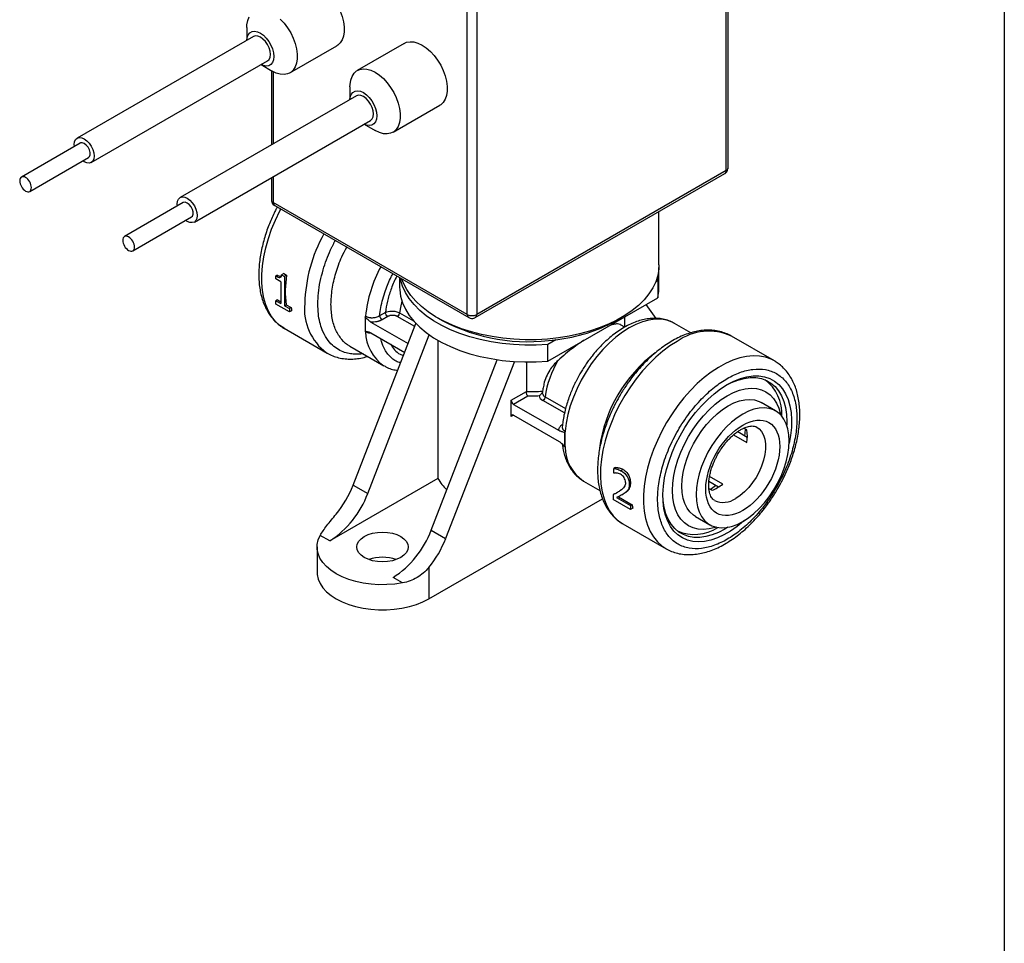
# Model space of a CAD drawing. Header units: inches. Extents: x 0.5 to 21.5, y 0.5 to 16.5.
# Tile 10 of 11: x 18.5 to 21.5, y 11.4 to 14.2. Entities that reach past the tile are written whole.
import ezdxf

# ---------------------------------------------------------------- set-up
doc = ezdxf.new("R2010")
doc.units = ezdxf.units.IN
doc.header["$LTSCALE"] = 2
doc.header["$MEASUREMENT"] = 0
doc.layers.add('TEXT', color=140, linetype='Continuous', lineweight=25)

msp = doc.modelspace()

# ---------------------------------------------------------------- linework, layer by layer
for p, q in [((20.6682, 13.7638), (20.6682, 14.6784)), ((20.6623, 13.7557), (20.6623, 14.6702)), ((19.8831, 13.3222), (19.8831, 14.2367)), ((19.9113, 14.2367), (19.9113, 13.3222)), ((19.2194, 14.1871), (19.2194, 14.1484)), ((19.2389, 14.1596), (18.7085, 13.8534)), ((19.3492, 14.0501), (19.4906, 14.1317)), ((19.6933, 14.1388), (19.5519, 14.0572)), ((18.751, 13.7798), (19.2814, 14.086)), ((19.2619, 14.0747), (19.2954, 14.0554)), ((19.2931, 14.0567), (19.2931, 13.8328)), ((19.299, 14.0534), (19.299, 13.8361)), ((19.5296, 14.008), (19.5296, 13.9693)), ((19.5491, 13.9805), (19.0187, 13.6743)), ((19.6594, 13.871), (19.8008, 13.9526)), ((19.0612, 13.6007), (19.5916, 13.9069)), ((19.5721, 13.8957), (19.6056, 13.8763)), ((18.7173, 13.8383), (18.5405, 13.7362)), ((18.5655, 13.6929), (18.7423, 13.795)), ((18.7298, 13.7819), (18.7251, 13.785)), ((19.2931, 13.7346), (19.2931, 13.6675)), ((19.299, 13.738), (19.299, 13.6593)), ((19.9072, 13.313), (20.6582, 13.7465)), ((20.6623, 13.7557), (19.9113, 13.3222)), ((19.0275, 13.6592), (18.8507, 13.5571)), ((19.8831, 13.3222), (19.299, 13.6593)), ((19.3031, 13.6502), (19.8872, 13.313)), ((18.8757, 13.5138), (19.0525, 13.6159)), ((20.4602, 13.4715), (20.4602, 13.6323)), ((19.04, 13.6028), (19.0353, 13.606)), ((19.3107, 13.4411), (19.3062, 13.4385)), ((19.3062, 13.4295), (19.3062, 13.4385)), ((19.3302, 13.4457), (19.3237, 13.442)), ((19.3237, 13.442), (19.3325, 13.4369)), ((19.3302, 13.4457), (19.339, 13.4407)), ((19.339, 13.4407), (19.3325, 13.4369)), ((19.3325, 13.4369), (19.3325, 13.3486)), ((19.6792, 13.4331), (19.6792, 13.4046)), ((20.4602, 13.4046), (20.4602, 13.4552)), ((19.3216, 13.4206), (19.3062, 13.4295)), ((19.3216, 13.4206), (19.3216, 13.355)), ((20.4563, 13.4232), (20.4497, 13.4194)), ((20.4563, 13.4232), (20.4563, 13.3726)), ((20.1251, 13.1814), (20.4563, 13.3726)), ((19.3112, 13.3667), (19.3062, 13.3638)), ((19.3062, 13.3538), (19.3062, 13.3638)), ((19.3062, 13.3638), (19.3216, 13.355)), ((19.3476, 13.3299), (19.3062, 13.3538)), ((19.3112, 13.3667), (19.3216, 13.3607)), ((19.3325, 13.3486), (19.3375, 13.3515)), ((19.3325, 13.3486), (19.3476, 13.3399)), ((19.3375, 13.3515), (19.3525, 13.3428)), ((19.3525, 13.3428), (19.3476, 13.3399)), ((20.4514, 13.3104), (20.4217, 13.3526)), ((19.3476, 13.3399), (19.3476, 13.3299)), ((19.354, 13.3336), (19.3476, 13.3299)), ((19.5755, 13.3132), (19.5755, 13.2931)), ((19.6367, 13.3284), (19.6192, 13.3183)), ((19.6438, 13.3162), (19.6263, 13.3061)), ((19.7247, 13.2859), (19.6722, 13.3163)), ((19.6792, 13.3272), (19.7211, 13.3031)), ((19.7936, 13.3121), (19.8077, 13.304)), ((20.3318, 13.304), (20.3459, 13.3121)), ((20.3572, 13.2843), (20.3572, 13.3154)), ((19.5393, 12.8081), (19.7283, 13.2952)), ((19.5755, 13.2931), (19.5755, 13.273)), ((19.5928, 13.2994), (19.7049, 13.2347)), ((20.3448, 13.2915), (20.3439, 13.292)), ((20.3573, 13.2843), (20.3448, 13.2915)), ((20.5563, 13.267), (20.5072, 13.2953)), ((19.3316, 13.2806), (19.461, 13.2059)), ((19.3326, 13.28), (19.3316, 13.2806)), ((19.5832, 12.7827), (19.7687, 13.261)), ((19.5928, 13.2668), (19.6945, 13.208)), ((20.8079, 13.1824), (20.6781, 13.2572)), ((19.5294, 13.227), (19.6322, 13.1676)), ((19.7948, 13.2445), (19.7948, 12.8286)), ((20.15, 13.2464), (20.1251, 13.232)), ((20.1251, 13.1814), (20.1251, 13.232)), ((19.461, 13.2059), (19.4594, 13.2068)), ((19.6331, 13.1671), (19.6322, 13.1676)), ((19.7741, 12.6725), (19.9733, 13.1861)), ((20.0249, 13.1806), (19.8179, 12.6472)), ((20.061, 13.1792), (20.061, 13.0901)), ((20.8096, 13.1813), (20.8079, 13.1824)), ((20.0153, 13.0637), (20.061, 13.0901)), ((20.065, 13.0761), (20.0224, 13.0514)), ((20.0153, 13.0147), (20.0153, 13.0637)), ((20.0224, 13.0514), (20.1592, 12.9724)), ((20.1757, 13.0256), (20.1106, 13.0632)), ((20.1176, 13.0742), (20.1788, 13.0388)), ((20.8115, 13.0319), (20.7677, 13.0572)), ((20.0224, 13.0188), (20.0153, 13.0147)), ((20.0224, 13.0188), (20.1592, 12.9398)), ((20.1692, 12.9838), (20.1689, 12.9829)), ((20.1765, 12.9461), (20.1765, 12.9662)), ((20.6849, 12.9599), (20.7248, 12.9369)), ((20.6972, 12.9694), (20.7262, 12.9526)), ((20.7248, 12.9745), (20.7154, 12.9799)), ((20.1765, 12.926), (20.1765, 12.9461)), ((20.3293, 12.8617), (20.3238, 12.8585)), ((20.3238, 12.8445), (20.3238, 12.8585)), ((20.3244, 12.8442), (20.3238, 12.8445)), ((20.3519, 12.8555), (20.3455, 12.8518)), ((19.7948, 12.8286), (19.4687, 12.6403)), ((19.5393, 12.8081), (19.5832, 12.7827)), ((20.2333, 12.8207), (20.2821, 12.7925)), ((20.3741, 12.8122), (20.3708, 12.8103)), ((20.6395, 12.8024), (20.6104, 12.8192)), ((20.6524, 12.8115), (20.6125, 12.8345)), ((20.3267, 12.782), (20.322, 12.7793)), ((20.322, 12.7793), (20.322, 12.7654)), ((20.3484, 12.7789), (20.3517, 12.7808)), ((20.3579, 12.7847), (20.3551, 12.783)), ((20.3689, 12.7947), (20.3664, 12.7932)), ((20.6105, 12.7981), (20.6199, 12.7927)), ((19.7671, 12.4656), (20.29, 12.7675)), ((20.3743, 12.7352), (20.322, 12.7654)), ((20.3327, 12.7706), (20.3743, 12.7465)), ((20.338, 12.7733), (20.3794, 12.7494)), ((20.3794, 12.7494), (20.3743, 12.7465)), ((20.3743, 12.7465), (20.3743, 12.7352)), ((20.3811, 12.739), (20.3743, 12.7352)), ((20.3509, 12.6921), (20.3516, 12.6917)), ((20.3516, 12.6917), (20.4814, 12.6168)), ((20.5697, 12.7142), (20.6135, 12.6889)), ((19.7741, 12.6725), (19.8179, 12.6472)), ((19.4687, 12.6403), (19.4402, 12.6567)), ((19.4308, 12.622), (19.4308, 12.546)), ((19.7671, 12.5604), (19.7671, 12.4656)), ((19.688, 12.5137), (19.6596, 12.5301))]:
    msp.add_line(p, q)
at = {"flags": 128}
for points in [[(19.3831, 14.3179), (19.3902, 14.321), (19.4007, 14.3229), (19.4122, 14.3221), (19.4244, 14.3186), (19.4369, 14.3126), (19.4494, 14.3042), (19.4616, 14.2936), (19.4731, 14.2811), (19.4836, 14.2671), (19.4928, 14.252), (19.5005, 14.2361), (19.5065, 14.2199), (19.5106, 14.2038), (19.5126, 14.1883), (19.5126, 14.1738), (19.5106, 14.1607), (19.5065, 14.1494), (19.5005, 14.1401), (19.4928, 14.1331), (19.4906, 14.1317)], [(19.2194, 14.1871), (19.2197, 14.1942), (19.2218, 14.2073), (19.2258, 14.2186)], [(19.3201, 14.2119), (19.3316, 14.1995), (19.3421, 14.1855), (19.3514, 14.1703), (19.3591, 14.1544), (19.3651, 14.1382), (19.3691, 14.1222), (19.3712, 14.1067), (19.3712, 14.0922), (19.3691, 14.0791), (19.3651, 14.0677), (19.3591, 14.0584), (19.3514, 14.0514), (19.3421, 14.0469), (19.3316, 14.0451), (19.3201, 14.0459), (19.308, 14.0494), (19.2955, 14.0554)], [(19.2195, 14.1484), (19.2205, 14.1561), (19.2235, 14.1643), (19.2283, 14.1704), (19.2348, 14.1741), (19.2425, 14.1752), (19.2511, 14.1738), (19.2601, 14.1697), (19.2692, 14.1633), (19.2777, 14.1549), (19.2855, 14.1448), (19.2919, 14.1337), (19.2967, 14.122), (19.2997, 14.1103), (19.3008, 14.0993), (19.2997, 14.0894), (19.2967, 14.0812), (19.2919, 14.0751), (19.2855, 14.0714), (19.2777, 14.0703), (19.2692, 14.0718), (19.262, 14.0748)], [(19.2814, 14.086), (19.2814, 14.086), (19.2861, 14.0904), (19.2891, 14.097), (19.2902, 14.1054), (19.2891, 14.115), (19.2861, 14.1251), (19.2814, 14.135), (19.2751, 14.1441), (19.2679, 14.1518), (19.2601, 14.1575), (19.2523, 14.1608), (19.2451, 14.1615), (19.2389, 14.1596)], [(19.6933, 14.1388), (19.7004, 14.142), (19.7109, 14.1438), (19.7224, 14.143), (19.7346, 14.1395), (19.7471, 14.1335), (19.7596, 14.1251), (19.7718, 14.1145), (19.7833, 14.102), (19.7938, 14.0881), (19.803, 14.0729), (19.8107, 14.057), (19.8167, 14.0408), (19.8208, 14.0247), (19.8228, 14.0093), (19.8228, 13.9948), (19.8208, 13.9816), (19.8167, 13.9703), (19.8107, 13.961), (19.803, 13.954), (19.8008, 13.9526)], [(19.5296, 14.008), (19.5299, 14.0151), (19.532, 14.0282), (19.536, 14.0395), (19.542, 14.0488), (19.5497, 14.0558), (19.559, 14.0603), (19.5695, 14.0622), (19.581, 14.0614), (19.5931, 14.0579), (19.6057, 14.0519), (19.6182, 14.0435), (19.6303, 14.0329), (19.6418, 14.0204), (19.6523, 14.0064), (19.6616, 13.9913), (19.6693, 13.9754), (19.6753, 13.9592), (19.6793, 13.9431), (19.6814, 13.9276), (19.6814, 13.9131), (19.6793, 13.9), (19.6753, 13.8886), (19.6693, 13.8793), (19.6616, 13.8724), (19.6523, 13.8679), (19.6418, 13.866), (19.6303, 13.8668), (19.6182, 13.8703), (19.6057, 13.8763)], [(19.5297, 13.9693), (19.5307, 13.977), (19.5337, 13.9852), (19.5385, 13.9913), (19.545, 13.995), (19.5527, 13.9962), (19.5613, 13.9947), (19.5703, 13.9906), (19.5794, 13.9842), (19.5879, 13.9758), (19.5957, 13.9658), (19.6021, 13.9546), (19.6069, 13.9429), (19.6099, 13.9312), (19.611, 13.9202), (19.6099, 13.9104), (19.6069, 13.9022), (19.6021, 13.8961), (19.5957, 13.8923), (19.5879, 13.8912), (19.5794, 13.8927), (19.5722, 13.8957)], [(19.5916, 13.9069), (19.5916, 13.9069), (19.5963, 13.9113), (19.5993, 13.9179), (19.6004, 13.9263), (19.5993, 13.9359), (19.5963, 13.946), (19.5916, 13.956), (19.5853, 13.9651), (19.5781, 13.9727), (19.5703, 13.9784), (19.5625, 13.9817), (19.5553, 13.9824), (19.5491, 13.9805)], [(18.7001, 13.8283), (18.6997, 13.834), (18.7007, 13.8423), (18.7037, 13.849), (18.7085, 13.8534), (18.7147, 13.8553), (18.722, 13.8546), (18.7298, 13.8513), (18.7376, 13.8456), (18.7448, 13.838), (18.751, 13.8289), (18.7558, 13.8189), (18.7588, 13.8088), (18.7598, 13.7993), (18.7588, 13.7909), (18.7558, 13.7842), (18.751, 13.7798), (18.7448, 13.7779), (18.7376, 13.7786), (18.7298, 13.7819), (18.7298, 13.7819)], [(18.7423, 13.795), (18.7451, 13.7976), (18.7472, 13.803), (18.7472, 13.8101), (18.7451, 13.818), (18.7411, 13.8257), (18.7358, 13.8323), (18.7298, 13.837), (18.7237, 13.8393), (18.7184, 13.8388), (18.7173, 13.8383)], [(19.0103, 13.6493), (19.0099, 13.6549), (19.0109, 13.6633), (19.0139, 13.6699), (19.0187, 13.6743), (19.0249, 13.6763), (19.0322, 13.6755), (19.04, 13.6722), (19.0478, 13.6666), (19.055, 13.6589), (19.0612, 13.6498), (19.066, 13.6399), (19.069, 13.6298), (19.07, 13.6202), (19.069, 13.6118), (19.066, 13.6052), (19.0612, 13.6007), (19.055, 13.5988), (19.0478, 13.5995), (19.04, 13.6028), (19.04, 13.6028)], [(19.0525, 13.6159), (19.0553, 13.6185), (19.0574, 13.6239), (19.0574, 13.631), (19.0553, 13.6389), (19.0513, 13.6466), (19.046, 13.6532), (19.04, 13.6579), (19.0339, 13.6602), (19.0286, 13.6597), (19.0275, 13.6592)], [(19.3316, 13.2806), (19.3188, 13.2893), (19.3056, 13.3014), (19.294, 13.3159), (19.2842, 13.3325), (19.2763, 13.3512), (19.2703, 13.3718), (19.2663, 13.394), (19.2642, 13.4177), (19.2642, 13.4427), (19.2663, 13.4687), (19.2703, 13.4956), (19.2763, 13.5231), (19.2842, 13.5509), (19.294, 13.5789), (19.3056, 13.6067), (19.3188, 13.6341), (19.3216, 13.6395)], [(20.4602, 13.4715), (20.4597, 13.4594), (20.4564, 13.4401), (20.4503, 13.421), (20.4414, 13.4023), (20.4297, 13.3841), (20.4154, 13.3666), (20.3985, 13.3498), (20.3791, 13.334), (20.3575, 13.3191), (20.3337, 13.3054), (20.308, 13.2929), (20.2805, 13.2818), (20.2515, 13.272), (20.2211, 13.2637), (20.1896, 13.257), (20.1572, 13.2518), (20.1242, 13.2483), (20.0907, 13.2464), (20.0571, 13.2462), (20.0236, 13.2477), (19.9905, 13.2508), (19.9579, 13.2555), (19.9261, 13.2619), (19.8955, 13.2698), (19.8661, 13.2792), (19.8382, 13.29), (19.812, 13.3022), (19.7877, 13.3156), (19.7656, 13.3302), (19.7456, 13.3458), (19.7281, 13.3623), (19.7131, 13.3797), (19.7008, 13.3977), (19.6911, 13.4163), (19.6862, 13.429)], [(20.1251, 13.232), (20.0908, 13.2301), (20.0563, 13.2299), (20.0219, 13.2315), (19.9879, 13.2348), (19.9545, 13.2398), (19.9221, 13.2465), (19.8907, 13.2548), (19.8608, 13.2647), (19.8325, 13.2761), (19.8061, 13.2889), (19.7817, 13.303), (19.7595, 13.3182), (19.7398, 13.3346), (19.7227, 13.3519), (19.7082, 13.3699), (19.6966, 13.3887), (19.6879, 13.408), (19.6822, 13.4276), (19.6813, 13.4319)], [(19.6792, 13.4046), (19.6795, 13.3968), (19.6822, 13.377), (19.6879, 13.3573), (19.6966, 13.3381), (19.7082, 13.3193), (19.7227, 13.3012), (19.7398, 13.284), (19.7595, 13.2676), (19.7817, 13.2524), (19.8061, 13.2383), (19.8325, 13.2255), (19.8608, 13.2141), (19.8907, 13.2042), (19.9221, 13.1959), (19.9545, 13.1892), (19.9879, 13.1841), (20.0219, 13.1808), (20.0563, 13.1793), (20.0908, 13.1795), (20.1251, 13.1814)], [(20.4563, 13.3726), (20.4597, 13.3924), (20.4602, 13.4046)], [(19.6862, 13.3623), (19.6827, 13.3479), (19.6792, 13.3272)], [(20.5072, 13.2953), (20.4998, 13.2991), (20.4841, 13.3047), (20.4671, 13.3077), (20.449, 13.3079), (20.4301, 13.3053), (20.4105, 13.3001), (20.3905, 13.2922), (20.3703, 13.2817), (20.35, 13.2688), (20.33, 13.2536), (20.3104, 13.2362), (20.2915, 13.2169), (20.2735, 13.1959), (20.2565, 13.1733), (20.2407, 13.1495), (20.2264, 13.1247), (20.2136, 13.0992), (20.2025, 13.0732), (20.1933, 13.047), (20.1861, 13.021), (20.1808, 12.9953), (20.1776, 12.9704)], [(20.5149, 13.2411), (20.4933, 13.2274), (20.4718, 13.2116), (20.4508, 13.1936), (20.4303, 13.1737), (20.4106, 13.1521), (20.3917, 13.1289), (20.374, 13.1043), (20.3575, 13.0786), (20.3424, 13.052), (20.3287, 13.0247), (20.3168, 12.997), (20.3065, 12.9691), (20.2981, 12.9412), (20.2916, 12.9136), (20.2871, 12.8866), (20.2846, 12.8603), (20.2841, 12.835), (20.2856, 12.8109), (20.2891, 12.7883), (20.2947, 12.7673), (20.3021, 12.7482), (20.3114, 12.731), (20.3225, 12.716), (20.3354, 12.7032), (20.3497, 12.6929), (20.3509, 12.6921)], [(20.8079, 13.1824), (20.798, 13.1874), (20.7812, 13.1934), (20.7632, 13.1968), (20.7441, 13.1976), (20.7241, 13.1958), (20.7035, 13.1914), (20.6823, 13.1844), (20.6608, 13.1749), (20.6392, 13.163), (20.6176, 13.1488), (20.5963, 13.1324), (20.5753, 13.1139), (20.555, 13.0936), (20.5355, 13.0715), (20.5169, 13.048), (20.4995, 13.0231), (20.4833, 12.9972), (20.4685, 12.9704), (20.4553, 12.9429), (20.4438, 12.9151), (20.434, 12.8872), (20.4261, 12.8594), (20.4201, 12.8319), (20.416, 12.805), (20.414, 12.779), (20.414, 12.754), (20.416, 12.7302), (20.4201, 12.708), (20.4261, 12.6875), (20.434, 12.6688), (20.4438, 12.6522), (20.4553, 12.6377), (20.4685, 12.6255), (20.4808, 12.6172)], [(20.6658, 13.1111), (20.6858, 13.1214), (20.7055, 13.1292), (20.7248, 13.1345), (20.7434, 13.1371), (20.7613, 13.1371), (20.7781, 13.1345), (20.7937, 13.1292), (20.808, 13.1214), (20.8208, 13.1111), (20.8319, 13.0984), (20.8413, 13.0835), (20.8488, 13.0665), (20.8544, 13.0476), (20.858, 13.027), (20.8595, 13.0049), (20.859, 12.9816), (20.8564, 12.9573), (20.8524, 12.9347)], [(20.7181, 12.7021), (20.7152, 12.6995), (20.6956, 12.6835), (20.6758, 12.6697), (20.6559, 12.6581), (20.636, 12.6491), (20.6165, 12.6425), (20.5975, 12.6385), (20.5792, 12.6372), (20.5618, 12.6385), (20.5456, 12.6425), (20.5306, 12.6491), (20.5171, 12.6581), (20.5051, 12.6696), (20.4948, 12.6835), (20.4864, 12.6994), (20.4798, 12.7174), (20.4752, 12.7372), (20.4727, 12.7586), (20.4721, 12.7813), (20.4737, 12.8051), (20.4773, 12.8299), (20.4828, 12.8552), (20.4904, 12.8809), (20.4997, 12.9066), (20.5109, 12.9322), (20.5236, 12.9572), (20.5379, 12.9816), (20.5536, 13.0049), (20.5704, 13.027), (20.5882, 13.0476), (20.6069, 13.0665), (20.6262, 13.0835), (20.6459, 13.0984), (20.6658, 13.1111), (20.6658, 13.1111)], [(20.6622, 13.109), (20.6783, 13.1171), (20.6976, 13.1247), (20.7164, 13.1297), (20.7347, 13.1322), (20.7521, 13.132), (20.7685, 13.1292), (20.7837, 13.1237), (20.7975, 13.1158), (20.8098, 13.1053), (20.8204, 13.0925), (20.8293, 13.0776), (20.8363, 13.0605), (20.8414, 13.0417), (20.8444, 13.0211), (20.8454, 12.9992), (20.8452, 12.9885)], [(20.5011, 12.7922), (20.5021, 12.8141), (20.5052, 12.837), (20.5103, 12.8604), (20.5174, 12.8842), (20.5263, 12.908), (20.537, 12.9316), (20.5493, 12.9546), (20.5631, 12.9768), (20.5782, 12.9978), (20.5943, 13.0175), (20.6114, 13.0355), (20.6292, 13.0517), (20.6474, 13.0658), (20.6658, 13.0776), (20.6843, 13.0871), (20.7025, 13.094), (20.7202, 13.0983), (20.7373, 13.1), (20.7535, 13.099), (20.7686, 13.0954), (20.7823, 13.0891), (20.7946, 13.0803), (20.8053, 13.0691), (20.8143, 13.0556), (20.8213, 13.04), (20.8265, 13.0224), (20.8271, 13.0195)], [(20.5697, 12.7142), (20.5639, 12.718), (20.5534, 12.7274), (20.5447, 12.739), (20.5378, 12.7528), (20.5327, 12.7685), (20.5297, 12.786), (20.5287, 12.8049), (20.5297, 12.825), (20.5327, 12.8459), (20.5378, 12.8675), (20.5447, 12.8893), (20.5534, 12.911), (20.5639, 12.9324), (20.5758, 12.9531), (20.5891, 12.9729), (20.6036, 12.9913), (20.619, 13.0082), (20.6352, 13.0233), (20.6518, 13.0365), (20.6687, 13.0474), (20.6855, 13.0559), (20.7022, 13.062), (20.7183, 13.0655), (20.7337, 13.0664), (20.7482, 13.0647), (20.7615, 13.0603), (20.7677, 13.0572)], [(20.7125, 12.6987), (20.7294, 12.7096), (20.746, 12.7228), (20.7621, 12.7379), (20.7776, 12.7548), (20.792, 12.7733), (20.8053, 12.793), (20.8173, 12.8137), (20.8277, 12.8351), (20.8365, 12.8568), (20.8434, 12.8786), (20.8484, 12.9002), (20.8515, 12.9211), (20.8525, 12.9412), (20.8515, 12.9601), (20.8484, 12.9776), (20.8434, 12.9933), (20.8365, 13.0071), (20.8277, 13.0188), (20.8173, 13.0281), (20.8053, 13.035), (20.792, 13.0394), (20.7776, 13.0411), (20.7621, 13.0402), (20.746, 13.0367), (20.7294, 13.0306), (20.7125, 13.0221), (20.6956, 13.0112), (20.679, 12.998), (20.6629, 12.9829), (20.6474, 12.966), (20.633, 12.9475), (20.6197, 12.9278), (20.6077, 12.9071), (20.5973, 12.8857), (20.5885, 12.864), (20.5816, 12.8422), (20.5766, 12.8206), (20.5735, 12.7997), (20.5725, 12.7796), (20.5735, 12.7607), (20.5766, 12.7432), (20.5816, 12.7275), (20.5885, 12.7137), (20.5973, 12.702), (20.6077, 12.6927), (20.6197, 12.6858), (20.633, 12.6814), (20.6474, 12.6797), (20.6629, 12.6806), (20.679, 12.6841), (20.6956, 12.6902), (20.7125, 12.6987)], [(20.7549, 12.9832), (20.7618, 12.9782), (20.7694, 12.9698), (20.7752, 12.9591), (20.7792, 12.9466), (20.7812, 12.9323), (20.7812, 12.9168), (20.7792, 12.9002), (20.7752, 12.8831), (20.7694, 12.8657), (20.7618, 12.8484), (20.7526, 12.8317), (20.7421, 12.8159), (20.7304, 12.8014), (20.7179, 12.7885), (20.7047, 12.7775), (20.6913, 12.7685)], [(20.7194, 12.9776), (20.7184, 12.9641), (20.7175, 12.9577)], [(20.6679, 12.6814), (20.6588, 12.6759), (20.6392, 12.6658), (20.6199, 12.6582), (20.6011, 12.6531), (20.5828, 12.6507), (20.5654, 12.6509), (20.549, 12.6537), (20.5338, 12.6591), (20.52, 12.6671), (20.5077, 12.6775), (20.4971, 12.6903), (20.4882, 12.7053), (20.4812, 12.7223), (20.4762, 12.7412), (20.4731, 12.7617), (20.4721, 12.7796)], [(20.6321, 12.6816), (20.6292, 12.6807), (20.6114, 12.6764), (20.5943, 12.6747), (20.5782, 12.6756), (20.5631, 12.6793), (20.5493, 12.6856), (20.537, 12.6944), (20.5263, 12.7056), (20.5174, 12.7191), (20.5103, 12.7347), (20.5052, 12.7523), (20.5021, 12.7715), (20.5011, 12.7922)], [(19.6826, 12.5903), (19.6709, 12.5848), (19.6575, 12.5806), (19.6429, 12.5781), (19.6278, 12.5772), (19.6127, 12.5781), (19.5981, 12.5806), (19.5847, 12.5848), (19.573, 12.5903), (19.5634, 12.5971), (19.5562, 12.6048), (19.5518, 12.6132), (19.5503, 12.622), (19.5518, 12.6307), (19.5562, 12.6391), (19.5634, 12.6468), (19.573, 12.6536), (19.5847, 12.6592), (19.5981, 12.6633), (19.6127, 12.6658), (19.6278, 12.6667), (19.6429, 12.6658), (19.6575, 12.6633), (19.6709, 12.6592), (19.6826, 12.6536), (19.6922, 12.6468), (19.6994, 12.6391), (19.7038, 12.6307), (19.7053, 12.622), (19.7038, 12.6132), (19.6994, 12.6048), (19.6922, 12.5971), (19.6826, 12.5903)], [(19.688, 12.5137), (19.6648, 12.5102), (19.641, 12.5085), (19.617, 12.5084), (19.5932, 12.51), (19.5699, 12.5132), (19.5475, 12.5181), (19.5262, 12.5245), (19.5065, 12.5324), (19.4885, 12.5415), (19.4726, 12.5519), (19.459, 12.5633), (19.4479, 12.5756), (19.4395, 12.5885), (19.4339, 12.602), (19.4311, 12.6157), (19.4312, 12.6296), (19.4343, 12.6433), (19.4402, 12.6567)], [(19.4308, 12.546), (19.4312, 12.5391), (19.434, 12.5255), (19.4397, 12.5122), (19.4482, 12.4993), (19.4592, 12.4872), (19.4727, 12.4759), (19.4885, 12.4656), (19.5063, 12.4565), (19.5259, 12.4487), (19.5469, 12.4423), (19.5692, 12.4374), (19.5923, 12.4342), (19.6159, 12.4325), (19.6397, 12.4325), (19.6633, 12.4342), (19.6864, 12.4374), (19.7087, 12.4423), (19.7297, 12.4487), (19.7493, 12.4565), (19.7671, 12.4656)]]:
    msp.add_lwpolyline(points, dxfattribs=at)
for centre, radius, start, end in [((20.6581, 13.7648), 0.0101, 294.3747, 354.3052), ((20.6525, 13.7546), 0.00986, 305.0133, 6.2988), ((19.3031, 13.6685), 0.0101, 185.6948, 245.6253), ((19.3085, 13.6581), 0.00959, 172.7442, 235.9436), ((19.8561, 13.3407), 0.4629, 151.0491, 178.1915), ((19.9794, 13.2747), 0.4051, 151.8312, 173.9592), ((20.3288, 13.4552), 0.1314, 345.9217, 3.568), ((19.6509, 13.3908), 0.3158, 170.9191, 187.1516), ((19.5862, 13.3751), 0.2358, 187.8582, 190.1133), ((19.557, 13.3391), 0.1644, 174.3385, 233.5987), ((19.8929, 13.3211), 0.00985, 173.6849, 235.1646), ((19.8972, 13.3495), 0.0307, 242.6097, 297.3903), ((19.9013, 13.3212), 0.0101, 305.7744, 5.6137), ((20.067, 13.7991), 0.5589, 242.3598, 278.5359), ((20.0953, 13.7348), 0.4915, 276.3927, 298.7654), ((19.7051, 13.2736), 0.1286, 181.5752, 235.4707), ((20.6105, 13.1082), 0.1637, 65.58, 125.7305), ((20.7107, 12.8613), 0.4337, 127.102, 172.2431), ((20.4066, 13.0337), 0.2919, 149.1117, 172.0366), ((20.7016, 13.0224), 0.129, 357.0072, 53.4158), ((20.0698, 13.5858), 0.4958, 268.9852, 274.6353), ((20.0306, 13.0644), 0.0154, 182.6055, 237.3945), ((20.0196, 13.0154), 0.00437, 50.7967, 189.214), ((20.4555, 12.9458), 0.279, 174.9471, 179.936), ((20.6066, 12.9557), 0.1197, 350.9756, 9.0244), ((20.4146, 12.9458), 0.2381, 179.925, 185.4699), ((20.3006, 12.9236), 0.123, 180.2409, 236.805), ((19.2419, 12.9239), 0.3192, 320.5854, 338.7175), ((19.926, 12.9003), 0.1495, 208.6808, 225.4704), ((20.521, 12.9431), 0.1744, 302.4172, 308.9719), ((20.577, 12.9045), 0.1197, 290.9714, 309.0232), ((19.3139, 12.882), 0.287, 302.638, 339.7729), ((20.6108, 12.782), 0.2337, 188.0121, 190.5891), ((20.6541, 12.8192), 0.0629, 244.4724, 306.2361), ((19.5048, 12.7718), 0.287, 302.638, 339.7729), ((20.5668, 12.7888), 0.129, 246.5873, 303.0005), ((19.5205, 12.7631), 0.3192, 320.5854, 338.7175), ((19.6278, 12.4656), 0.1253, 70.9084, 109.0916)]:
    msp.add_arc(centre, radius, start, end)
for points, knots in [([(20.6655, 13.7538), (20.6665, 13.7562), (20.668, 13.7594), (20.6681, 13.7629), (20.6681, 13.7638)], [0, 0, 0, 0, 0.718817, 1, 1, 1, 1]), ([(18.5707, 13.7044), (18.5707, 13.699), (18.5688, 13.6948), (18.5622, 13.691), (18.5576, 13.6915), (18.5484, 13.6968), (18.5438, 13.7017), (18.5372, 13.713), (18.5353, 13.7194), (18.5353, 13.7301), (18.5372, 13.7343), (18.5438, 13.7381), (18.5484, 13.7376), (18.5576, 13.7323), (18.5622, 13.7274), (18.5688, 13.7161), (18.5707, 13.7097), (18.5707, 13.7044)], [0, 0, 0, 0, 0.125, 0.125, 0.25, 0.25, 0.375, 0.375, 0.5, 0.5, 0.625, 0.625, 0.75, 0.75, 0.875, 0.875, 1, 1, 1, 1]), ([(20.6581, 13.7466), (20.659, 13.7471), (20.662, 13.7489), (20.664, 13.7518), (20.6655, 13.7538)], [0, 0, 0, 0, 0.291256, 1, 1, 1, 1]), ([(19.2932, 13.6675), (19.2932, 13.6674), (19.293, 13.6653), (19.2939, 13.6612), (19.2967, 13.6556), (19.3001, 13.6517), (19.3027, 13.6506), (19.3032, 13.6504)], [0, 0, 0, 0, 0.020718, 0.294292, 0.593963, 0.917944, 1, 1, 1, 1]), ([(19.3108, 13.6458), (19.3094, 13.6432), (19.306, 13.6372), (19.3002, 13.625), (19.2929, 13.6093), (19.2852, 13.5904), (19.2779, 13.5705), (19.2713, 13.5497), (19.2657, 13.5283), (19.2611, 13.5066), (19.2577, 13.4849), (19.2557, 13.4633), (19.255, 13.442), (19.2557, 13.4213), (19.2579, 13.4011), (19.2616, 13.3818), (19.2669, 13.3634), (19.2737, 13.346), (19.2821, 13.3298), (19.2922, 13.315), (19.3038, 13.3016), (19.3171, 13.29), (19.3269, 13.2828), (19.3325, 13.2801), (19.3328, 13.28)], [0, 0, 0, 0, 0.018174, 0.042908, 0.08388, 0.126289, 0.171644, 0.218812, 0.267344, 0.316889, 0.367206, 0.418125, 0.469526, 0.52132, 0.573434, 0.625787, 0.678314, 0.730952, 0.783665, 0.836466, 0.889464, 0.942892, 0.997119, 1, 1, 1, 1]), ([(18.8809, 13.5253), (18.8809, 13.5199), (18.879, 13.5157), (18.8724, 13.5119), (18.8678, 13.5124), (18.8586, 13.5177), (18.854, 13.5226), (18.8474, 13.5339), (18.8455, 13.5403), (18.8455, 13.551), (18.8474, 13.5552), (18.854, 13.559), (18.8586, 13.5586), (18.8678, 13.5532), (18.8724, 13.5484), (18.879, 13.537), (18.8809, 13.5306), (18.8809, 13.5253)], [0, 0, 0, 0, 0.125, 0.125, 0.25, 0.25, 0.375, 0.375, 0.5, 0.5, 0.625, 0.625, 0.75, 0.75, 0.875, 0.875, 1, 1, 1, 1]), ([(19.433, 13.3539), (19.4334, 13.3648), (19.434, 13.3866), (19.4397, 13.4213), (19.4481, 13.4549), (19.4588, 13.487), (19.4681, 13.5096), (19.475, 13.5246), (19.4788, 13.5324), (19.4822, 13.5392), (19.4844, 13.5434), (19.4852, 13.5451)], [0, 0, 0, 0, 0.182325, 0.364648, 0.546969, 0.700148, 0.853323, 0.893459, 0.933594, 0.973729, 1, 1, 1, 1]), ([(19.4726, 13.3525), (19.4733, 13.3675), (19.4747, 13.3977), (19.4864, 13.4465), (19.5014, 13.4897), (19.5149, 13.5152), (19.52, 13.525)], [0, 0, 0, 0, 0.2767212, 0.5534423, 0.8301635, 1, 1, 1, 1]), ([(19.3062, 13.4385), (19.312, 13.4351), (19.3163, 13.4336), (19.3218, 13.4342), (19.3234, 13.4369), (19.3237, 13.442)], [0, 0, 0, 0, 1, 1, 2, 2, 2, 2]), ([(19.3107, 13.4411), (19.3137, 13.4395), (19.3176, 13.4372), (19.3215, 13.4369), (19.3225, 13.4368)], [0, 0, 0, 0, 0.735231, 1, 1, 1, 1]), ([(19.6192, 13.3183), (19.6203, 13.3266), (19.6223, 13.3431), (19.6284, 13.3688), (19.6382, 13.3998), (19.6481, 13.4257), (19.6572, 13.4418), (19.6589, 13.4448)], [0, 0, 0, 0, 0.202405, 0.403456, 0.605928, 0.926955, 1, 1, 1, 1]), ([(19.6711, 13.4378), (19.6702, 13.4363), (19.6627, 13.4231), (19.6528, 13.3973), (19.6416, 13.3619), (19.6383, 13.3396), (19.6367, 13.3284)], [0, 0, 0, 0, 0.0431301, 0.3744229, 0.6871672, 1, 1, 1, 1]), ([(19.5696, 13.2038), (19.5687, 13.2037), (19.5613, 13.2024), (19.5485, 13.2021), (19.5306, 13.2035), (19.5127, 13.2078), (19.4942, 13.2161), (19.4759, 13.2296), (19.4591, 13.2493), (19.4467, 13.2729), (19.4387, 13.2986), (19.4339, 13.3245), (19.4333, 13.3439), (19.433, 13.3539)], [0, 0, 0, 0, 0.010478, 0.091954, 0.166173, 0.251619, 0.348286, 0.456172, 0.57527, 0.705576, 0.798731, 0.896872, 1, 1, 1, 1]), ([(19.5294, 13.227), (19.5294, 13.227), (19.5196, 13.2307), (19.5046, 13.2463), (19.4862, 13.274), (19.4748, 13.3098), (19.4733, 13.3383), (19.4726, 13.3525)], [0, 0, 0, 0, 0.000069, 0.250052, 0.500034, 0.750017, 1, 1, 1, 1]), ([(19.5928, 13.2994), (19.5898, 13.3012), (19.5869, 13.3036), (19.5813, 13.3087), (19.5785, 13.3115), (19.5755, 13.3132)], [0, 0, 0, 0, 0.5, 0.5, 1, 1, 1, 1]), ([(19.5766, 13.3174), (19.5774, 13.3169), (19.579, 13.316), (19.5818, 13.3149), (19.5847, 13.314), (19.5878, 13.3133), (19.5911, 13.3128), (19.5945, 13.3125), (19.5986, 13.3125), (19.6034, 13.3129), (19.609, 13.314), (19.6145, 13.3157), (19.6176, 13.3175), (19.6192, 13.3183)], [0, 0, 0, 0, 0.070527, 0.141302, 0.212339, 0.283654, 0.355262, 0.427176, 0.499409, 0.614342, 0.736081, 0.864636, 1, 1, 1, 1]), ([(19.6367, 13.3284), (19.6414, 13.3309), (19.652, 13.3335), (19.6681, 13.332), (19.676, 13.3291), (19.6792, 13.3272)], [-0.07980075, -0.07980075, -0.07980075, -0.07980075, -0.04560043, -0.02280021, 0, 0, 0, 0]), ([(19.6722, 13.3163), (19.6715, 13.3166), (19.6703, 13.3173), (19.6681, 13.3181), (19.6653, 13.3189), (19.6619, 13.3195), (19.658, 13.3197), (19.654, 13.3195), (19.6502, 13.3188), (19.6467, 13.3177), (19.6447, 13.3167), (19.6438, 13.3162)], [0, 0, 0, 0, 0.082621, 0.1655, 0.250095, 0.373554, 0.500584, 0.623626, 0.750604, 0.875281, 1, 1, 1, 1]), ([(19.8873, 13.3132), (19.8889, 13.3124), (19.8927, 13.3103), (19.8993, 13.3101), (19.9045, 13.3113), (19.9067, 13.3128), (19.9072, 13.3131)], [0, 0, 0, 0, 0.25533, 0.612128, 0.928915, 1, 1, 1, 1]), ([(19.6263, 13.3061), (19.6254, 13.3056), (19.6236, 13.3047), (19.6207, 13.3034), (19.6176, 13.3023), (19.6143, 13.3013), (19.6093, 13.3001), (19.602, 13.2991), (19.5959, 13.2993), (19.5928, 13.2994)], [0, 0, 0, 0, 0.099749, 0.198847, 0.298122, 0.398395, 0.500464, 0.745503, 1, 1, 1, 1]), ([(20.5076, 13.2948), (20.5044, 13.2966), (20.4962, 13.3014), (20.4815, 13.3065), (20.4643, 13.3101), (20.4467, 13.3111), (20.4291, 13.3099), (20.411, 13.3065), (20.3927, 13.301), (20.3744, 13.2935), (20.3561, 13.284), (20.3382, 13.2728), (20.3207, 13.2599), (20.3037, 13.2456), (20.2876, 13.2302), (20.2725, 13.214), (20.2592, 13.198), (20.2481, 13.1834), (20.2384, 13.1695), (20.23, 13.1565), (20.2247, 13.1475), (20.2223, 13.1434)], [0, 0, 0, 0, 0.037959, 0.097013, 0.15857, 0.215017, 0.272388, 0.330518, 0.389126, 0.447921, 0.50666, 0.565128, 0.623194, 0.680709, 0.737399, 0.792643, 0.844666, 0.88976, 0.925169, 0.966196, 1, 1, 1, 1]), ([(20.3439, 13.292), (20.3412, 13.2929), (20.3358, 13.2948), (20.3233, 13.2924), (20.3131, 13.2893), (20.3062, 13.2859), (20.3057, 13.2857)], [0, 0, 0, 0, 0.325398, 0.650579, 0.97815, 1, 1, 1, 1]), ([(19.5755, 13.273), (19.5785, 13.2713), (19.5813, 13.2709), (19.5869, 13.2694), (19.5898, 13.2685), (19.5928, 13.2668)], [0, 0, 0, 0, 0.5, 0.5, 1, 1, 1, 1]), ([(19.5957, 13.2651), (19.5924, 13.2654), (19.5852, 13.2659), (19.5796, 13.2686), (19.5766, 13.2701)], [0, 0, 0, 0, 0.451018, 1, 1, 1, 1]), ([(20.679, 13.2566), (20.6786, 13.2569), (20.6732, 13.2606), (20.6613, 13.2657), (20.6434, 13.2716), (20.6245, 13.2747), (20.6054, 13.2755), (20.5863, 13.274), (20.5668, 13.2704), (20.547, 13.2646), (20.5271, 13.2568), (20.5072, 13.247), (20.4876, 13.2354), (20.4682, 13.2221), (20.4493, 13.2072), (20.4311, 13.191), (20.4136, 13.1736), (20.3972, 13.1554), (20.3824, 13.1374), (20.3702, 13.121), (20.3597, 13.1058), (20.3501, 13.091), (20.3438, 13.0804), (20.3406, 13.0751)], [0, 0, 0, 0, 0.004159, 0.05744, 0.11243, 0.169607, 0.2216, 0.274274, 0.327489, 0.381054, 0.434775, 0.488489, 0.54206, 0.59539, 0.648403, 0.700978, 0.752892, 0.803649, 0.851894, 0.894922, 0.926882, 0.9629, 1, 1, 1, 1]), ([(19.6821, 13.176), (19.6774, 13.1776), (19.6676, 13.1809), (19.6552, 13.1904), (19.6437, 13.2022), (19.6332, 13.2188), (19.6259, 13.2343), (19.6237, 13.2465), (19.6232, 13.2492)], [0, 0, 0, 0, 0.159146, 0.333957, 0.507689, 0.682616, 0.929841, 1, 1, 1, 1]), ([(19.6515, 13.2329), (19.6554, 13.2269), (19.6636, 13.2146), (19.6772, 13.2034), (19.6874, 13.1998), (19.6908, 13.1985)], [0, 0, 0, 0, 0.385831, 0.791201, 1, 1, 1, 1]), ([(20.2345, 13.2446), (20.2313, 13.2425), (20.2211, 13.2357), (20.2023, 13.222), (20.1789, 13.2039), (20.1637, 13.1903), (20.1562, 13.1836)], [0, 0, 0, 0, 0.121156, 0.387635, 0.693732, 1, 1, 1, 1]), ([(19.4592, 13.2071), (19.4599, 13.2066), (19.4656, 13.2027), (19.4778, 13.1974), (19.4958, 13.1915), (19.5146, 13.1884), (19.5338, 13.1876), (19.5528, 13.1892), (19.5693, 13.192), (19.5793, 13.1951), (19.5829, 13.1962)], [0, 0, 0, 0, 0.02079, 0.169085, 0.322136, 0.481277, 0.625988, 0.772593, 0.920705, 1, 1, 1, 1]), ([(19.6335, 13.1673), (19.6362, 13.1657), (19.6438, 13.1613), (19.6572, 13.1565), (19.6682, 13.1546), (19.6734, 13.1537)], [0, 0, 0, 0, 0.220949, 0.629952, 1, 1, 1, 1]), ([(20.1562, 13.1836), (20.1516, 13.179), (20.1422, 13.1697), (20.13, 13.1531), (20.1202, 13.134), (20.1147, 13.119), (20.1133, 13.1108), (20.1131, 13.1098)], [0, 0, 0, 0, 0.207761, 0.42146, 0.688649, 0.96344, 1, 1, 1, 1]), ([(20.8189, 12.799), (20.8236, 12.8076), (20.8304, 12.8196), (20.8393, 12.8379), (20.8465, 12.8536), (20.8543, 12.8725), (20.8616, 12.8924), (20.8681, 12.9133), (20.8738, 12.9347), (20.8784, 12.9563), (20.8817, 12.9781), (20.8838, 12.9996), (20.8845, 13.0209), (20.8838, 13.0416), (20.8816, 13.0618), (20.8779, 13.0811), (20.8726, 13.0996), (20.8658, 13.1169), (20.8573, 13.1331), (20.8473, 13.148), (20.8357, 13.1613), (20.8232, 13.1725), (20.8141, 13.1783), (20.8098, 13.181)], [0, 0, 0, 0, 0.0590457, 0.0830241, 0.122743, 0.1638555, 0.2078239, 0.2535501, 0.3005989, 0.3486295, 0.3974083, 0.4467709, 0.4966001, 0.5468105, 0.5973321, 0.6480847, 0.6990053, 0.7500349, 0.801136, 0.852323, 0.9037009, 0.9554954, 1, 1, 1, 1]), ([(20.2223, 13.1434), (20.2179, 13.1356), (20.2118, 13.1245), (20.2037, 13.1078), (20.1973, 13.0934), (20.1904, 13.0761), (20.1841, 13.0578), (20.1786, 13.0388), (20.174, 13.0193), (20.1707, 13.0009), (20.1695, 12.9891), (20.169, 12.9839)], [0, 0, 0, 0, 0.152068, 0.213938, 0.316365, 0.422331, 0.535606, 0.653349, 0.774447, 0.898036, 1, 1, 1, 1]), ([(20.4562, 12.7663), (20.4562, 12.7515), (20.4586, 12.7225), (20.4698, 12.6839), (20.4893, 12.6517), (20.5165, 12.6287), (20.5501, 12.6166), (20.5876, 12.6159), (20.6267, 12.6254), (20.6658, 12.6439), (20.705, 12.6706), (20.744, 12.7061), (20.7816, 12.7503), (20.8151, 12.8011), (20.8424, 12.8556), (20.8618, 12.9102), (20.8731, 12.9618), (20.8767, 13.0091), (20.8731, 13.0522), (20.8618, 13.0908), (20.8424, 13.123), (20.8151, 13.1459), (20.7816, 13.158), (20.744, 13.1588), (20.705, 13.1492), (20.6658, 13.1308), (20.6267, 13.1041), (20.5876, 13.0685), (20.5501, 13.0244), (20.5165, 12.9736), (20.4893, 12.9191), (20.4698, 12.8645), (20.4586, 12.8129), (20.4562, 12.7811), (20.4562, 12.7663)], [0, 0, 0, 0, 0.029129, 0.060003, 0.09216, 0.125, 0.15784, 0.189997, 0.220871, 0.25, 0.279129, 0.310003, 0.34216, 0.375, 0.40784, 0.439997, 0.470871, 0.5, 0.529129, 0.560003, 0.59216, 0.625, 0.65784, 0.689997, 0.720871, 0.75, 0.779129, 0.810003, 0.84216, 0.875, 0.90784, 0.939997, 0.970871, 1, 1, 1, 1]), ([(20.1131, 13.1098), (20.1124, 13.1071), (20.1107, 13.0998), (20.1097, 13.0926), (20.1091, 13.0881)], [0, 0, 0, 0, 0.36836, 1, 1, 1, 1]), ([(20.065, 13.0761), (20.0648, 13.0765), (20.0642, 13.0773), (20.0636, 13.0787), (20.063, 13.08), (20.0626, 13.0813), (20.0619, 13.0833), (20.0612, 13.0865), (20.061, 13.0889), (20.061, 13.0901)], [0, 0, 0, 0, 0.1325382, 0.2490193, 0.3494999, 0.434037, 0.5026954, 0.7625478, 1, 1, 1, 1]), ([(20.0992, 13.0769), (20.0964, 13.0767), (20.0907, 13.0764), (20.0821, 13.0762), (20.0736, 13.076), (20.0679, 13.0761), (20.065, 13.0761)], [0, 0, 0, 0, 0.250104, 0.5, 0.749896, 1, 1, 1, 1]), ([(20.109, 13.0885), (20.1088, 13.088), (20.108, 13.0861), (20.1057, 13.083), (20.1025, 13.0795), (20.1003, 13.0778), (20.0992, 13.0769)], [0, 0, 0, 0, 0.0934627, 0.3833858, 0.6903921, 1, 1, 1, 1]), ([(20.1092, 13.0881), (20.1091, 13.0875), (20.1086, 13.0854), (20.1098, 13.0817), (20.1126, 13.0775), (20.1159, 13.0753), (20.1176, 13.0742)], [0, 0, 0, 0, 0.116248, 0.410574, 0.704953, 1, 1, 1, 1]), ([(20.3406, 13.0751), (20.3359, 13.0665), (20.3291, 13.0544), (20.3202, 13.0362), (20.313, 13.0205), (20.3052, 13.0016), (20.2979, 12.9817), (20.2914, 12.9608), (20.2857, 12.9394), (20.2811, 12.9177), (20.2778, 12.896), (20.2757, 12.8744), (20.275, 12.8532), (20.2757, 12.8324), (20.2779, 12.8123), (20.2816, 12.7929), (20.2869, 12.7745), (20.2937, 12.7571), (20.3022, 12.741), (20.3122, 12.7261), (20.3238, 12.7128), (20.3366, 12.7012), (20.3462, 12.6952), (20.3508, 12.6923)], [0, 0, 0, 0, 0.0588101, 0.0826929, 0.1222534, 0.1632018, 0.2069949, 0.2525386, 0.2993998, 0.3472388, 0.3958231, 0.4449887, 0.4946191, 0.5446292, 0.5949493, 0.6454995, 0.6962169, 0.747043, 0.7979402, 0.8489231, 0.9000959, 0.9516839, 1, 1, 1, 1]), ([(20.1592, 12.9724), (20.1591, 12.9733), (20.1588, 12.9751), (20.1591, 12.9777), (20.1599, 12.9803), (20.1613, 12.9832), (20.1635, 12.9862), (20.1667, 12.9892), (20.1694, 12.9909), (20.1708, 12.9918)], [0, 0, 0, 0, 0.125061, 0.250141, 0.374718, 0.500618, 0.66974, 0.834907, 1, 1, 1, 1]), ([(20.6011, 12.7961), (20.6011, 12.762), (20.6129, 12.7361), (20.6546, 12.7119), (20.683, 12.7147), (20.742, 12.7488), (20.7704, 12.7788), (20.8121, 12.8511), (20.8239, 12.8906), (20.8239, 12.9588), (20.8121, 12.9847), (20.7704, 13.0089), (20.742, 13.0061), (20.683, 12.972), (20.6546, 12.9421), (20.6129, 12.8697), (20.6011, 12.8302), (20.6011, 12.7961)], [0, 0, 0, 0, 0.125, 0.125, 0.25, 0.25, 0.375, 0.375, 0.5, 0.5, 0.625, 0.625, 0.75, 0.75, 0.875, 0.875, 1, 1, 1, 1]), ([(20.6385, 12.9031), (20.6417, 12.9084), (20.6461, 12.9157), (20.6534, 12.926), (20.6599, 12.9344), (20.668, 12.9437), (20.6766, 12.9526), (20.6857, 12.9609), (20.6951, 12.9682), (20.7045, 12.9744), (20.7136, 12.9793), (20.7224, 12.983), (20.7304, 12.9853), (20.7378, 12.9865), (20.7442, 12.9865), (20.7499, 12.9853), (20.7533, 12.9844), (20.7548, 12.9831), (20.7549, 12.9831)], [0, 0, 0, 0, 0.085383, 0.120226, 0.177649, 0.236682, 0.299278, 0.363683, 0.429155, 0.495148, 0.561364, 0.627761, 0.694625, 0.76253, 0.83289, 0.908522, 0.995377, 1, 1, 1, 1]), ([(20.1765, 12.9662), (20.1735, 12.9679), (20.1707, 12.9684), (20.165, 12.9699), (20.1622, 12.9707), (20.1592, 12.9724)], [0, 0, 0, 0, 0.5, 0.5, 1, 1, 1, 1]), ([(20.1689, 12.9829), (20.1689, 12.9822), (20.169, 12.9809), (20.1695, 12.9789), (20.1705, 12.977), (20.1717, 12.9751), (20.1734, 12.9734), (20.1753, 12.9718), (20.1768, 12.9709), (20.1776, 12.9704)], [0, 0, 0, 0, 0.144493, 0.288397, 0.431736, 0.574535, 0.716825, 0.858636, 1, 1, 1, 1]), ([(20.1592, 12.9398), (20.1622, 12.9381), (20.165, 12.9357), (20.1707, 12.9306), (20.1735, 12.9278), (20.1765, 12.926)], [0, 0, 0, 0, 0.5, 0.5, 1, 1, 1, 1]), ([(20.1691, 12.9342), (20.1694, 12.9306), (20.1704, 12.9207), (20.1736, 12.9056), (20.1786, 12.8887), (20.1852, 12.873), (20.1935, 12.8584), (20.2033, 12.8452), (20.2149, 12.8336), (20.2248, 12.8255), (20.2313, 12.8221), (20.233, 12.8212)], [0, 0, 0, 0, 0.073079, 0.198161, 0.323672, 0.449397, 0.575214, 0.701222, 0.827869, 0.956024, 1, 1, 1, 1]), ([(20.1776, 12.9231), (20.1749, 12.9249), (20.1712, 12.9273), (20.1705, 12.9303), (20.1703, 12.9311)], [0, 0, 0, 0, 0.72581, 1, 1, 1, 1]), ([(20.6273, 12.7625), (20.6256, 12.7636), (20.6224, 12.7657), (20.6184, 12.7711), (20.615, 12.7776), (20.6123, 12.7858), (20.6105, 12.7955), (20.6097, 12.8066), (20.6102, 12.8188), (20.6118, 12.8319), (20.6147, 12.8454), (20.6185, 12.8588), (20.6228, 12.8707), (20.6273, 12.8813), (20.6322, 12.8918), (20.6363, 12.8991), (20.6385, 12.9031)], [0, 0, 0, 0, 0.100554, 0.181604, 0.258137, 0.332659, 0.406564, 0.480264, 0.554003, 0.627618, 0.700404, 0.770497, 0.836345, 0.883788, 0.935372, 1, 1, 1, 1]), ([(20.3238, 12.8585), (20.3261, 12.8585), (20.3294, 12.8579), (20.3378, 12.8557), (20.3418, 12.854), (20.3455, 12.8518)], [0, 0, 0, 0, 1, 1, 2, 2, 2, 2]), ([(20.3327, 12.8448), (20.3311, 12.845), (20.3295, 12.845), (20.3265, 12.8446), (20.3253, 12.8444), (20.3244, 12.8442)], [0, 0, 0, 0, 1, 1, 2, 2, 2, 2]), ([(20.3293, 12.8617), (20.3311, 12.8617), (20.333, 12.8615), (20.3368, 12.8609), (20.3386, 12.8606), (20.3443, 12.8591), (20.3482, 12.8577), (20.3519, 12.8555)], [0, 0, 0, 0, 0.25, 0.25, 0.5, 0.5, 1, 1, 1, 1]), ([(20.3447, 12.841), (20.3427, 12.8421), (20.3406, 12.843), (20.3365, 12.8442), (20.3345, 12.8446), (20.3327, 12.8448)], [0, 0, 0, 0, 1, 1, 2, 2, 2, 2]), ([(20.3551, 12.831), (20.3537, 12.8331), (20.3522, 12.835), (20.3487, 12.8383), (20.3468, 12.8397), (20.3447, 12.841)], [0, 0, 0, 0, 1, 1, 2, 2, 2, 2]), ([(20.3455, 12.8518), (20.3534, 12.8473), (20.3596, 12.8413), (20.3686, 12.8264), (20.3708, 12.8186), (20.3708, 12.8103)], [0, 0, 0, 0, 1, 1, 2, 2, 2, 2]), ([(20.3519, 12.8555), (20.3552, 12.8536), (20.3584, 12.8513), (20.3643, 12.8454), (20.367, 12.8417), (20.3711, 12.8336), (20.3726, 12.8291), (20.3742, 12.8204), (20.3744, 12.8161), (20.3741, 12.8122)], [0, 0, 0, 0, 0.25, 0.25, 0.5, 0.5, 0.75, 0.75, 1, 1, 1, 1]), ([(20.3593, 12.8163), (20.3593, 12.811), (20.3581, 12.8066), (20.3534, 12.7995), (20.349, 12.7955), (20.3425, 12.791)], [0, 0, 0, 0, 1, 1, 2, 2, 2, 2]), ([(20.3593, 12.8163), (20.3593, 12.819), (20.3589, 12.8216), (20.3574, 12.8266), (20.3564, 12.8289), (20.3551, 12.831)], [0, 0, 0, 0, 1, 1, 2, 2, 2, 2]), ([(20.3708, 12.8103), (20.3708, 12.8064), (20.3704, 12.8031), (20.3689, 12.7976), (20.3678, 12.7952), (20.3664, 12.7932)], [0, 0, 0, 0, 1, 1, 2, 2, 2, 2]), ([(20.3741, 12.8122), (20.3738, 12.8086), (20.3734, 12.8053), (20.3716, 12.7994), (20.3704, 12.7968), (20.3689, 12.7947)], [0, 0, 0, 0, 0.5, 0.5, 1, 1, 1, 1]), ([(20.3425, 12.791), (20.3393, 12.7888), (20.336, 12.7867), (20.3293, 12.783), (20.3258, 12.7812), (20.322, 12.7793)], [0, 0, 0, 0, 1, 1, 2, 2, 2, 2]), ([(20.3267, 12.782), (20.3284, 12.7828), (20.3313, 12.7843), (20.3343, 12.7859), (20.3356, 12.7866)], [0, 0, 0, 0, 0.557755, 1, 1, 1, 1]), ([(20.3551, 12.783), (20.3515, 12.7806), (20.3475, 12.7782), (20.3388, 12.7737), (20.3353, 12.7719), (20.3327, 12.7706)], [0, 0, 0, 0, 1, 1, 2, 2, 2, 2]), ([(20.3579, 12.7847), (20.356, 12.7833), (20.3539, 12.782), (20.3518, 12.7808), (20.3517, 12.7808)], [0, 0, 0, 0, 0.944951, 1, 1, 1, 1]), ([(20.3664, 12.7932), (20.365, 12.7912), (20.3634, 12.7893), (20.3594, 12.786), (20.3573, 12.7845), (20.3551, 12.783)], [0, 0, 0, 0, 1, 1, 2, 2, 2, 2]), ([(20.3689, 12.7947), (20.3685, 12.7941), (20.3681, 12.7935), (20.3676, 12.7929), (20.3668, 12.7919), (20.3659, 12.7909), (20.3649, 12.79), (20.3639, 12.7891), (20.3629, 12.7883), (20.3619, 12.7875), (20.3606, 12.7865), (20.3593, 12.7855), (20.3579, 12.7847)], [-0.0000889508, -0.0000889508, -0.0000889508, -0.0000889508, 0, 0, 0, 0.0001732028, 0.0001732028, 0.0001732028, 0.0003461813, 0.0003461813, 0.0003461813, 0.0005740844, 0.0005740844, 0.0005740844, 0.0005740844]), ([(20.4807, 12.6173), (20.481, 12.6171), (20.4864, 12.6135), (20.4982, 12.6084), (20.5161, 12.6024), (20.535, 12.5993), (20.5541, 12.5986), (20.5732, 12.6001), (20.5927, 12.6037), (20.6125, 12.6095), (20.6324, 12.6173), (20.6523, 12.6271), (20.6719, 12.6387), (20.6913, 12.652), (20.7102, 12.6669), (20.7284, 12.6831), (20.7459, 12.7005), (20.7623, 12.7186), (20.7771, 12.7367), (20.7893, 12.7531), (20.7999, 12.7683), (20.8095, 12.7831), (20.8157, 12.7936), (20.8189, 12.799)], [0, 0, 0, 0, 0.003426, 0.056746, 0.111776, 0.168996, 0.221027, 0.273739, 0.326994, 0.380599, 0.434358, 0.488113, 0.541723, 0.595092, 0.648144, 0.700757, 0.75271, 0.803504, 0.851785, 0.894845, 0.926828, 0.962873, 1, 1, 1, 1]), ([(19.4402, 12.6567), (19.4452, 12.6657), (19.452, 12.6755), (19.4688, 12.6974), (19.4783, 12.7089), (19.4885, 12.7212)], [0, 0, 0, 0, 0.5, 0.5, 1, 1, 1, 1]), ([(19.7671, 12.5604), (19.7569, 12.5481), (19.7452, 12.5379), (19.7182, 12.5219), (19.7036, 12.5166), (19.688, 12.5137)], [0, 0, 0, 0, 0.5, 0.5, 1, 1, 1, 1])]:
    msp.add_open_spline(points, degree=3, knots=knots)
for points in [[(19.5755, 13.3132), (19.5761, 13.3146), (19.5764, 13.316), (19.5766, 13.3174)], [(19.6192, 13.3183), (19.6192, 13.3162), (19.6207, 13.3111), (19.6244, 13.3072), (19.6263, 13.3061)], [(19.6438, 13.3162), (19.6419, 13.3173), (19.6382, 13.3212), (19.6367, 13.3263), (19.6367, 13.3284)], [(19.6792, 13.3272), (19.6789, 13.3252), (19.6772, 13.3206), (19.6739, 13.3172), (19.6722, 13.3163)], [(19.5766, 13.2701), (19.5764, 13.2713), (19.5761, 13.2723), (19.5755, 13.273)], [(20.0992, 13.0769), (20.1002, 13.0718), (20.1043, 13.0668), (20.1106, 13.0632)], [(20.1176, 13.0742), (20.1173, 13.0721), (20.1156, 13.0675), (20.1123, 13.0642), (20.1106, 13.0632)], [(20.1776, 12.9704), (20.1775, 12.9691), (20.1771, 12.9676), (20.1765, 12.9662)], [(20.1765, 12.926), (20.1771, 12.9253), (20.1775, 12.9243), (20.1776, 12.9231)]]:
    msp.add_open_spline(points, degree=3)
at = {"layer": 'TEXT'}
msp.add_line((21.5, 16.5), (21.5, 0.5), dxfattribs=at)

doc.saveas('drawing.dxf')
